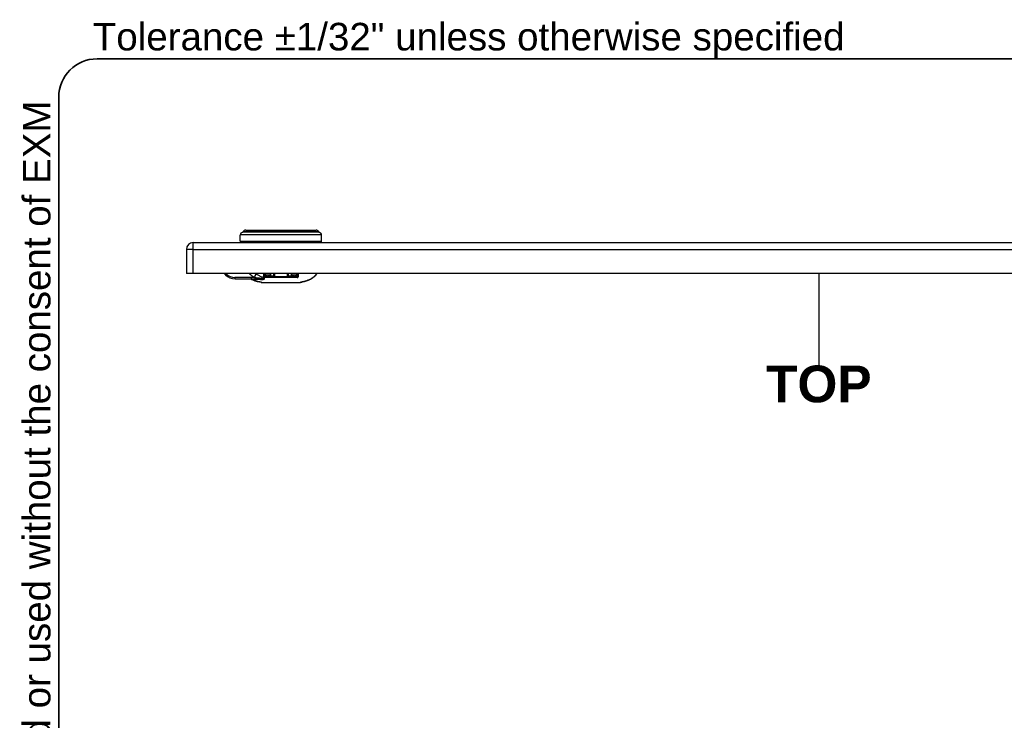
# Model space of a CAD drawing. Header units: inches. Extents: x 0.1 to 100, y -11 to 65.
# Tile 8 of 27: x 1.6 to 20.9, y 51.2 to 64.9. Entities that reach past the tile are written whole.
import ezdxf

# ---------------------------------------------------------------- set-up
doc = ezdxf.new("R2010")
doc.units = ezdxf.units.IN
doc.header["$LTSCALE"] = 6.002907
doc.header["$MEASUREMENT"] = 0
doc.layers.get('0').update_dxf_attribs({"lineweight": 25})
for name, color, linetype, lineweight in [('Sketch Geometry(ANSI)', 7, 'Continuous', 25), ('Symbols(ANSI)', 7, 'Continuous', 25), ('Visible Edges(ANSI)', 7, 'Continuous', 25), ('Visible Tangent Edges(ANSI)', 7, 'Continuous', 25)]:
    doc.layers.add(name, color=color, linetype=linetype, lineweight=lineweight)
doc.styles.add('Current-ANSI', font='arial.ttf')
doc.styles.add('Dimension-ANSI', font='arialbd.ttf')

# ---------------------------------------------------------------- blocks, each defined once
blk = doc.blocks.new('TOP')
at = {"layer": 'Sketch Geometry(ANSI)'}
blk.add_line((0, 0.15), (0, -0.15), dxfattribs=at)
at = {"layer": 'Symbols(ANSI)', "color": 7, "insert": (0, -0.2119), "char_height": 0.12, "attachment_point": 5, "style": 'Dimension-ANSI'}
blk.add_mtext('\\fArial|b1|i0;TOP', dxfattribs=at)
blk = doc.blocks.new('Borders 10_EXM - B (Inch)')
at = {"layer": 'Sketch Geometry(ANSI)', "linetype": 'Continuous', "lineweight": 35}
for p, q in [((16.3979, 10.6915), (0.5229, 10.6915)), ((0.3979, 10.5665), (0.3979, 0.2545))]:
    blk.add_line(p, q, dxfattribs=at)
blk.add_arc((0.5229, 10.5665), 0.125, 90, 180, dxfattribs=at)
at = {"layer": 'Symbols(ANSI)', "color": 7, "insert": (0.5091, 10.6919), "char_height": 0.09, "attachment_point": 7, "style": 'Current-ANSI'}
blk.add_mtext('Tolerance ±1/32" unless otherwise specified', dxfattribs=at)
at = {"layer": 'Symbols(ANSI)', "color": 7, "insert": (0.3979, 5.4193), "char_height": 0.09, "attachment_point": 7, "rotation": 90, "style": 'Current-ANSI'}
blk.add_mtext('This drawing is confidential and must not be reproduced or used without the consent of EXM', dxfattribs=at)
at = {"layer": 'Symbols(ANSI)', "color": 7, "style": 'Current-ANSI'}
blk.add_attdef('FILENAME_AND_PATH_001', (6.0134, 10.7181), '', height=0.09, dxfattribs=at)

msp = doc.modelspace()

# ---------------------------------------------------------------- linework, layer by layer
at = {"layer": 'Visible Edges(ANSI)'}
for p, q in [((6.0529, 60.8243), (7.4343, 60.8243)), ((5.9479, 60.6068), (5.9479, 60.7288)), ((7.5394, 60.6068), (7.5394, 60.7288)), ((4.8909, 60.4469), (4.8909, 59.9739)), ((5.0243, 60.5803), (29.5503, 60.5803)), ((5.0243, 59.9739), (4.8909, 59.9739)), ((29.5503, 59.9739), (5.0243, 59.9739)), ((5.6311, 59.9739), (5.658, 59.947)), ((5.8456, 59.8693), (6.3087, 59.8693)), ((6.4187, 59.929), (6.4187, 59.9739)), ((6.4253, 59.9739), (6.4253, 59.9516)), ((6.432, 59.9157), (7.0553, 59.9157)), ((6.5314, 59.9384), (6.4386, 59.9384)), ((6.5314, 59.9739), (6.5314, 59.9157)), ((6.611, 59.9157), (6.611, 59.9739)), ((6.8763, 59.9739), (6.8763, 59.9157)), ((6.9558, 59.9157), (6.9558, 59.9739)), ((7.0487, 59.9384), (6.9558, 59.9384)), ((7.0619, 59.9516), (7.0619, 59.9739)), ((7.0686, 59.9739), (7.0686, 59.929)), ((6.363, 59.799), (7.1251, 59.799))]:
    msp.add_line(p, q, dxfattribs=at)
at = {"layer": 'Visible Edges(ANSI)', "flags": 128}
for points in [[(6.1533, 59.8693), (6.1622, 59.8683), (6.1705, 59.8655)], [(6.1544, 59.8693), (6.1738, 59.8584), (6.1937, 59.8485), (6.235, 59.8314), (6.2776, 59.8181), (6.3209, 59.8086)], [(6.432, 59.9157), (6.431, 59.9157), (6.43, 59.9159), (6.429, 59.916), (6.428, 59.9163), (6.4271, 59.9167), (6.4261, 59.9171), (6.4252, 59.9176), (6.4244, 59.9181), (6.4236, 59.9187), (6.4229, 59.9193), (6.4222, 59.92), (6.4216, 59.9206), (6.4211, 59.9213), (6.4207, 59.922), (6.4203, 59.9227), (6.4199, 59.9234), (6.4196, 59.9241), (6.4194, 59.9248), (6.4192, 59.9255), (6.419, 59.9262), (6.4189, 59.9269), (6.4188, 59.9276), (6.4187, 59.9283), (6.4187, 59.929)], [(7.0686, 59.929), (7.0685, 59.9283), (7.0685, 59.9276), (7.0684, 59.9269), (7.0683, 59.9262), (7.0681, 59.9255), (7.0679, 59.9248), (7.0676, 59.9241), (7.0673, 59.9234), (7.067, 59.9227), (7.0666, 59.922), (7.0661, 59.9213), (7.0656, 59.9206), (7.065, 59.92), (7.0644, 59.9193), (7.0637, 59.9187), (7.0629, 59.9181), (7.0621, 59.9176), (7.0612, 59.9171), (7.0602, 59.9167), (7.0592, 59.9163), (7.0582, 59.916), (7.0572, 59.9159), (7.0562, 59.9157), (7.0553, 59.9157)], [(7.1662, 59.8085), (7.2074, 59.8174), (7.2478, 59.8297), (7.2871, 59.8453), (7.3248, 59.8643), (7.3608, 59.8869), (7.3945, 59.9129), (7.4253, 59.9419), (7.4397, 59.9575), (7.4532, 59.9739)], [(6.3581, 59.8013), (6.3569, 59.8016), (6.3541, 59.8023), (6.3501, 59.803), (6.3453, 59.804), (6.3398, 59.8051), (6.3338, 59.8062), (6.3274, 59.8074), (6.3209, 59.8086)], [(7.1662, 59.8085), (7.1598, 59.8073), (7.1535, 59.8061), (7.1476, 59.805), (7.1422, 59.804), (7.1375, 59.803), (7.1337, 59.8023), (7.1309, 59.8017), (7.1297, 59.8014)], [(7.1334, 59.8022), (7.1395, 59.8034), (7.1474, 59.805), (7.1565, 59.8067), (7.1662, 59.8085)]]:
    msp.add_lwpolyline(points, dxfattribs=at)
at = {"layer": 'Visible Edges(ANSI)'}
for centre, radius, start, end in [((5.9813, 60.8059), 0.0265, 284.29354, 334.1695), ((6.0529, 60.7712), 0.053, 90, 154.1695), ((7.4343, 60.7712), 0.053, 25.8305, 90), ((7.506, 60.8059), 0.0265, 205.8305, 255.70646), ((6.001, 60.7288), 0.053, 104.29354, 180), ((5.9744, 60.6068), 0.0265, 180, 270), ((7.4863, 60.7288), 0.053, 0, 75.70646), ((7.5128, 60.6068), 0.0265, 270, 0), ((5.0243, 60.4469), 0.1334, 90, 180), ((5.8456, 60.1345), 0.2652, 225, 270), ((6.4386, 59.9516), 0.0133, 180, 270), ((7.0487, 59.9516), 0.0133, 270, 0), ((6.363, 59.8123), 0.0133, 229.49726, 270), ((7.1251, 59.8115), 0.0125, 270, 311.93026)]:
    msp.add_arc(centre, radius, start, end, dxfattribs=at)
at = {"layer": 'Visible Tangent Edges(ANSI)'}
for p, q in [((6.0052, 60.7944), (7.4821, 60.7944)), ((7.5394, 60.7288), (5.9479, 60.7288)), ((5.9479, 60.6068), (7.5394, 60.6068)), ((7.4994, 60.7802), (5.9879, 60.7802)), ((5.0243, 60.4469), (4.8909, 60.4469)), ((5.0243, 60.4469), (5.0243, 60.5803)), ((5.0243, 59.9739), (5.0243, 60.4469)), ((5.0243, 60.4469), (29.5503, 60.4469)), ((5.6699, 59.9657), (5.6617, 59.9739)), ((6.2259, 59.8958), (5.8387, 59.8958)), ((6.3421, 59.8552), (6.1877, 59.8552)), ((6.432, 59.929), (6.4187, 59.929)), ((7.0591, 59.8921), (6.4282, 59.8921)), ((6.432, 59.929), (6.432, 59.9402)), ((6.4572, 59.929), (6.432, 59.929)), ((6.432, 59.9157), (6.432, 59.929)), ((6.4386, 59.9384), (6.4386, 59.9739)), ((6.4572, 59.9157), (6.4572, 59.929)), ((6.5447, 59.9193), (6.5447, 59.9739)), ((6.5447, 59.9193), (6.5447, 59.9157)), ((6.5977, 59.9193), (6.5447, 59.9193)), ((6.5977, 59.9739), (6.5977, 59.9193)), ((6.5977, 59.9157), (6.5977, 59.9193)), ((6.6243, 59.9157), (6.6243, 59.9739)), ((6.863, 59.9739), (6.863, 59.9157)), ((6.8895, 59.9193), (6.8895, 59.9739)), ((6.8895, 59.9193), (6.8895, 59.9157)), ((6.9426, 59.9193), (6.8895, 59.9193)), ((6.9426, 59.9739), (6.9426, 59.9193)), ((6.9426, 59.9157), (6.9426, 59.9193)), ((7.0553, 59.929), (7.0301, 59.929)), ((7.0301, 59.929), (7.0301, 59.9157)), ((7.0487, 59.9739), (7.0487, 59.9384)), ((7.0553, 59.9402), (7.0553, 59.929)), ((7.0686, 59.929), (7.0553, 59.929)), ((7.0553, 59.929), (7.0553, 59.9157)), ((6.3209, 59.8087), (6.3209, 59.8086)), ((7.1662, 59.8086), (7.1662, 59.8085))]:
    msp.add_line(p, q, dxfattribs=at)
at = {"layer": 'Visible Tangent Edges(ANSI)', "flags": 128}
for points in [[(6.1229, 59.9739), (6.1268, 59.9701), (6.1306, 59.9663), (6.1346, 59.9625), (6.1385, 59.9588), (6.1426, 59.9552), (6.1466, 59.9516), (6.1507, 59.9481), (6.1549, 59.9446), (6.1591, 59.9412), (6.1633, 59.9378), (6.1675, 59.9344), (6.1718, 59.9312), (6.1762, 59.9279), (6.1805, 59.9248), (6.1849, 59.9216), (6.1894, 59.9186), (6.1938, 59.9155), (6.1983, 59.9126), (6.2029, 59.9097), (6.2074, 59.9068), (6.212, 59.904), (6.2166, 59.9012), (6.2213, 59.8985), (6.2259, 59.8958)], [(6.1877, 59.8552), (6.1864, 59.8563), (6.1852, 59.8574), (6.1839, 59.8584), (6.1826, 59.8594), (6.1813, 59.8604), (6.18, 59.8613), (6.1786, 59.8621), (6.1773, 59.8629), (6.1759, 59.8637), (6.1745, 59.8644), (6.1731, 59.8651), (6.1717, 59.8657), (6.1702, 59.8662), (6.1688, 59.8668), (6.1673, 59.8672), (6.1658, 59.8677), (6.1643, 59.868), (6.1628, 59.8684), (6.1612, 59.8687), (6.1597, 59.8689), (6.1581, 59.8691), (6.1565, 59.8692), (6.1549, 59.8693), (6.1533, 59.8693)], [(6.3209, 59.8087), (6.3137, 59.81), (6.3065, 59.8115), (6.2993, 59.813), (6.2921, 59.8147), (6.285, 59.8164), (6.2778, 59.8183), (6.2707, 59.8202), (6.2636, 59.8223), (6.2565, 59.8244), (6.2494, 59.8267), (6.2424, 59.829), (6.2354, 59.8315), (6.2285, 59.8341), (6.2216, 59.8368), (6.2147, 59.8396), (6.2079, 59.8424), (6.2011, 59.8454), (6.1944, 59.8485), (6.1877, 59.8517), (6.1811, 59.855), (6.1745, 59.8584), (6.168, 59.8619), (6.1616, 59.8655), (6.1552, 59.8693)], [(6.1877, 59.8552), (6.1863, 59.8558), (6.185, 59.8563), (6.1837, 59.8569), (6.1824, 59.8574), (6.1811, 59.858), (6.1798, 59.8585), (6.1785, 59.8591), (6.1772, 59.8597), (6.1759, 59.8602), (6.1746, 59.8608), (6.1733, 59.8614), (6.1721, 59.8619), (6.1708, 59.8625), (6.1695, 59.8631), (6.1682, 59.8637), (6.1669, 59.8643), (6.1656, 59.8649), (6.1643, 59.8655), (6.1631, 59.8661), (6.1618, 59.8667), (6.1605, 59.8673), (6.1592, 59.8679), (6.158, 59.8685), (6.1567, 59.8692)], [(6.1705, 59.8655), (6.1713, 59.8651), (6.172, 59.8648), (6.1728, 59.8644), (6.1735, 59.8641), (6.1742, 59.8637), (6.175, 59.8633), (6.1757, 59.8629), (6.1764, 59.8625), (6.1771, 59.8621), (6.1779, 59.8617), (6.1786, 59.8613), (6.1793, 59.8609), (6.18, 59.8604), (6.1807, 59.86), (6.1814, 59.8595), (6.1821, 59.8591), (6.1828, 59.8586), (6.1835, 59.8582), (6.1842, 59.8577), (6.1849, 59.8572), (6.1856, 59.8567), (6.1863, 59.8562), (6.187, 59.8557), (6.1877, 59.8552)], [(6.2259, 59.8958), (6.2387, 59.8944), (6.2516, 59.8929), (6.2645, 59.8915), (6.2774, 59.8901), (6.2903, 59.8886), (6.3032, 59.8872), (6.316, 59.8858), (6.3288, 59.8844), (6.3427, 59.883), (6.3572, 59.8815), (6.3714, 59.88), (6.3843, 59.8785), (6.3949, 59.877), (6.4021, 59.8754), (6.405, 59.8739), (6.4028, 59.8724), (6.3965, 59.8713), (6.3871, 59.8705), (6.3754, 59.87), (6.3622, 59.8697), (6.3483, 59.8695), (6.3347, 59.8694), (6.3217, 59.8693), (6.3087, 59.8693)], [(6.2525, 59.9613), (6.2516, 59.9618), (6.2506, 59.9623), (6.2496, 59.9628), (6.2487, 59.9633), (6.2477, 59.9639), (6.2468, 59.9644), (6.2458, 59.9649), (6.2449, 59.9654), (6.2439, 59.9659), (6.243, 59.9664), (6.242, 59.9669), (6.2411, 59.9675), (6.2402, 59.968), (6.2392, 59.9685), (6.2383, 59.969), (6.2373, 59.9696), (6.2364, 59.9701), (6.2355, 59.9706), (6.2345, 59.9712), (6.2336, 59.9717), (6.2327, 59.9723), (6.2318, 59.9728), (6.2308, 59.9734), (6.2299, 59.9739)], [(6.3421, 59.8552), (6.3529, 59.8554), (6.3637, 59.8557), (6.3751, 59.8561), (6.3867, 59.8568), (6.3976, 59.858), (6.4071, 59.8601), (6.4143, 59.8632), (6.4186, 59.8677), (6.4189, 59.8736), (6.4149, 59.8798), (6.4072, 59.886), (6.3967, 59.8922), (6.3843, 59.8982), (6.371, 59.9042), (6.3575, 59.9101), (6.3447, 59.9158), (6.333, 59.9214), (6.3213, 59.927), (6.3096, 59.9326), (6.298, 59.9383), (6.2865, 59.944), (6.2751, 59.9498), (6.2637, 59.9556), (6.2525, 59.9613)], [(6.4007, 59.9739), (6.4007, 59.9715), (6.4007, 59.969), (6.4007, 59.9666), (6.4007, 59.9642), (6.4007, 59.9618), (6.4007, 59.9594), (6.4008, 59.957), (6.4008, 59.9547), (6.4008, 59.9523), (6.4008, 59.95), (6.4008, 59.9477), (6.4008, 59.9454), (6.4009, 59.9432), (6.4009, 59.9409), (6.4009, 59.9387), (6.4009, 59.9365), (6.4009, 59.9343), (6.4009, 59.9321), (6.401, 59.93), (6.401, 59.9278), (6.401, 59.9257), (6.401, 59.9236), (6.401, 59.9215), (6.401, 59.9195)], [(6.401, 59.9195), (6.4011, 59.9181), (6.4012, 59.9166), (6.4014, 59.9152), (6.4017, 59.9138), (6.402, 59.9123), (6.4025, 59.9109), (6.403, 59.9094), (6.4036, 59.908), (6.4044, 59.9066), (6.4052, 59.9051), (6.4061, 59.9037), (6.4072, 59.9023), (6.4083, 59.9009), (6.4097, 59.8996), (6.4111, 59.8983), (6.4127, 59.8971), (6.4144, 59.8959), (6.4163, 59.8949), (6.4182, 59.894), (6.4202, 59.8933), (6.4223, 59.8928), (6.4243, 59.8924), (6.4263, 59.8922), (6.4282, 59.8921)], [(6.4801, 59.9157), (6.4795, 59.9167), (6.4789, 59.9177), (6.4782, 59.9186), (6.4775, 59.9195), (6.4767, 59.9204), (6.4759, 59.9212), (6.4751, 59.922), (6.4742, 59.9228), (6.4733, 59.9235), (6.4724, 59.9242), (6.4714, 59.9248), (6.4704, 59.9254), (6.4694, 59.926), (6.4684, 59.9265), (6.4673, 59.927), (6.4662, 59.9274), (6.4651, 59.9277), (6.464, 59.9281), (6.4629, 59.9283), (6.4618, 59.9286), (6.4606, 59.9288), (6.4595, 59.9289), (6.4583, 59.929), (6.4572, 59.929)], [(7.0301, 59.929), (7.0289, 59.929), (7.0278, 59.9289), (7.0266, 59.9288), (7.0255, 59.9286), (7.0244, 59.9283), (7.0232, 59.9281), (7.0221, 59.9278), (7.021, 59.9274), (7.0199, 59.927), (7.0189, 59.9265), (7.0179, 59.926), (7.0168, 59.9254), (7.0158, 59.9248), (7.0149, 59.9242), (7.0139, 59.9235), (7.013, 59.9228), (7.0122, 59.922), (7.0113, 59.9212), (7.0105, 59.9204), (7.0098, 59.9195), (7.0091, 59.9186), (7.0084, 59.9177), (7.0077, 59.9167), (7.0071, 59.9157)], [(7.0591, 59.8921), (7.061, 59.8922), (7.063, 59.8924), (7.065, 59.8928), (7.067, 59.8933), (7.069, 59.894), (7.071, 59.8949), (7.0728, 59.8959), (7.0746, 59.8971), (7.0762, 59.8983), (7.0776, 59.8996), (7.0789, 59.9009), (7.0801, 59.9023), (7.0812, 59.9037), (7.0821, 59.9051), (7.0829, 59.9066), (7.0836, 59.908), (7.0843, 59.9094), (7.0848, 59.9109), (7.0852, 59.9123), (7.0856, 59.9138), (7.0859, 59.9152), (7.0861, 59.9166), (7.0862, 59.9181), (7.0862, 59.9195)], [(7.0862, 59.9195), (7.0862, 59.9215), (7.0863, 59.9236), (7.0863, 59.9257), (7.0863, 59.9278), (7.0863, 59.93), (7.0863, 59.9321), (7.0863, 59.9343), (7.0864, 59.9365), (7.0864, 59.9387), (7.0864, 59.9409), (7.0864, 59.9432), (7.0864, 59.9454), (7.0864, 59.9477), (7.0865, 59.95), (7.0865, 59.9523), (7.0865, 59.9547), (7.0865, 59.957), (7.0865, 59.9594), (7.0865, 59.9617), (7.0866, 59.9641), (7.0866, 59.9666), (7.0866, 59.969), (7.0866, 59.9714), (7.0866, 59.9739)], [(7.4525, 59.974), (7.4436, 59.963), (7.4343, 59.9524), (7.4247, 59.942), (7.4147, 59.932), (7.4044, 59.9223), (7.3938, 59.913), (7.3829, 59.904), (7.3717, 59.8954), (7.3603, 59.8871), (7.3485, 59.8792), (7.3366, 59.8717), (7.3244, 59.8645), (7.3121, 59.8578), (7.2995, 59.8514), (7.2868, 59.8455), (7.2739, 59.8399), (7.2608, 59.8347), (7.2476, 59.8298), (7.2343, 59.8254), (7.2208, 59.8213), (7.2073, 59.8175), (7.1936, 59.8142), (7.1799, 59.8112), (7.1662, 59.8086)], [(6.3621, 59.8003), (6.362, 59.8004), (6.3617, 59.8006), (6.3612, 59.8007), (6.3606, 59.8009), (6.3598, 59.8011), (6.3588, 59.8014), (6.3576, 59.8016), (6.3563, 59.8019), (6.3549, 59.8022), (6.3533, 59.8025), (6.3515, 59.8029), (6.3497, 59.8032), (6.3477, 59.8036), (6.3457, 59.804), (6.3435, 59.8044), (6.3412, 59.8049), (6.3389, 59.8053), (6.3364, 59.8058), (6.334, 59.8063), (6.3314, 59.8068), (6.3288, 59.8072), (6.3262, 59.8077), (6.3236, 59.8082), (6.3209, 59.8087)], [(6.363, 59.799), (6.363, 59.799), (6.3629, 59.799), (6.3629, 59.799), (6.3629, 59.799), (6.3628, 59.7991), (6.3628, 59.7991), (6.3628, 59.7991), (6.3627, 59.7991), (6.3627, 59.7992), (6.3627, 59.7992), (6.3626, 59.7992), (6.3626, 59.7993), (6.3625, 59.7994), (6.3625, 59.7994), (6.3625, 59.7995), (6.3624, 59.7995), (6.3624, 59.7996), (6.3624, 59.7997), (6.3623, 59.7998), (6.3623, 59.7999), (6.3623, 59.8), (6.3622, 59.8001), (6.3622, 59.8002), (6.3621, 59.8003)], [(7.1259, 59.8004), (7.1258, 59.8002), (7.1258, 59.8001), (7.1258, 59.8), (7.1257, 59.7999), (7.1257, 59.7998), (7.1257, 59.7997), (7.1256, 59.7996), (7.1256, 59.7996), (7.1256, 59.7995), (7.1255, 59.7994), (7.1255, 59.7994), (7.1255, 59.7993), (7.1254, 59.7993), (7.1254, 59.7992), (7.1254, 59.7992), (7.1253, 59.7991), (7.1253, 59.7991), (7.1253, 59.7991), (7.1252, 59.7991), (7.1252, 59.799), (7.1252, 59.799), (7.1251, 59.799), (7.1251, 59.799), (7.1251, 59.799)], [(7.1662, 59.8086), (7.1636, 59.8081), (7.161, 59.8076), (7.1585, 59.8071), (7.156, 59.8067), (7.1535, 59.8062), (7.151, 59.8057), (7.1486, 59.8053), (7.1463, 59.8048), (7.1441, 59.8044), (7.142, 59.804), (7.14, 59.8036), (7.138, 59.8032), (7.1362, 59.8029), (7.1345, 59.8025), (7.133, 59.8022), (7.1316, 59.8019), (7.1303, 59.8017), (7.1292, 59.8014), (7.1282, 59.8012), (7.1274, 59.801), (7.1268, 59.8008), (7.1263, 59.8006), (7.126, 59.8005), (7.1259, 59.8004)]]:
    msp.add_lwpolyline(points, dxfattribs=at)
at = {"layer": 'Visible Tangent Edges(ANSI)'}
for centre, radius, start, end in [((5.8387, 60.1345), 0.2387, 225, 270), ((6.5447, 59.8759), 0.0663, 109.65074, 143.1301), ((6.9426, 59.8759), 0.0663, 36.8699, 70.34926)]:
    msp.add_arc(centre, radius, start, end, dxfattribs=at)
for centre, major_axis, ratio, start_param, end_param in [((5.6768, 59.9657), (-0.0188, -0.0188), 0.1861568, 4.896439, 6.2831853), ((5.8456, 59.8958), (0, -0.0265), 0.258819, 4.712389, 6.2831853), ((6.1985, 59.8958), (0.0522, 0.0924), 0.2271817, 4.8400639, 5.6203644), ((6.3087, 59.7632), (0, 0.1061), 0.631855, 5.7625433, 6.2831853), ((6.4054, 59.929), (0.0133, 0), 0.7591417, 4.3741498, 6.2831853), ((6.432, 59.9025), (0, 0.0133), 0.457428, 0, 2.4664938), ((6.5447, 59.9072), (0.0133, 0), 0.9090648, 1.5707963, 2.3579162), ((6.5977, 59.9072), (0.0133, 0), 0.9090648, 0.7836765, 1.5707963), ((6.8895, 59.9072), (0.0133, 0), 0.9090648, 1.5707963, 2.3579162), ((6.9426, 59.9072), (0.0133, 0), 0.9090648, 0.7836765, 1.5707963), ((7.0553, 59.9025), (0, 0.0133), 0.457428, 3.8166915, 6.2831853), ((7.0818, 59.929), (-0.0133, 0), 0.7591417, 0, 1.9090355), ((6.363, 59.8135), (0.0133, 0), 0.9990676, 4.2739261, 4.6472683), ((7.1251, 59.8128), (-0.0125, 0), 0.999035, 1.6371797, 2.0176094)]:
    msp.add_ellipse(centre, major_axis=major_axis, ratio=ratio, start_param=start_param, end_param=end_param, dxfattribs=at)

# ---------------------------------------------------------------- block references
at = {"xscale": 6.002907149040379, "yscale": 6.002907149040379, "zscale": 6.002907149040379}
for name, p in [('Borders 10_EXM - B (Inch)', (0, 0)), ('TOP', (17.2873, 59.0758))]:
    msp.add_blockref(name, p, dxfattribs=at)

doc.saveas('drawing.dxf')
